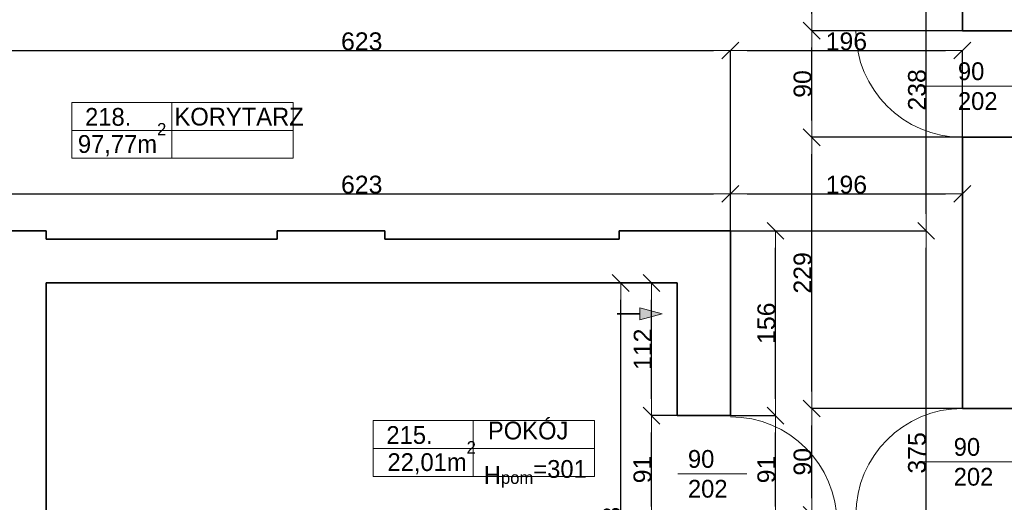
# Model space of a CAD drawing. Header units: metres. Extents: x 7506757 to 756746378, y 5735207 to 582114514.
# Tile 186 of 256: x 7544168 to 7552488, y 5893844 to 5897918. Entities that reach past the tile are written whole.
import ezdxf

# ---------------------------------------------------------------- set-up
doc = ezdxf.new("R2010")
doc.units = ezdxf.units.M
doc.header["$MEASUREMENT"] = 0
doc.header["$PDMODE"] = 2
doc.layers.get('0').update_dxf_attribs({"color": 250, "linetype": 'CONTINUOUS', "lineweight": 100, "plot": 0})
doc.layers.get('Defpoints').update_dxf_attribs({"linetype": 'CONTINUOUS'})
for name, color, linetype, lineweight in [('2D - Ogolne46', 7, 'CONTINUOUS', 18), ('ELEKTRYKA141', 7, 'CONTINUOUS', 0), ('M_OCIANA1', 7, 'CONTINUOUS', 13), ('M_OCIANA6', 5, 'CONTINUOUS', 35), ('M_OPISY141', 7, 'CONTINUOUS', 0), ('opis1', 7, 'CONTINUOUS', 13)]:
    doc.layers.add(name, color=color, linetype=linetype, lineweight=lineweight)
doc.layers.add('M_OCIANA', color=7, linetype='CONTINUOUS')
doc.layers.add('PWYMIAR', color=7, linetype='CONTINUOUS')
doc.styles.add('GENERATED_STYLE_1', font='arial.ttf')
doc.styles.add('GENERATED_STYLE_2', font='txt')
doc.dimstyles.new('GENERATED_STYLE__1', dxfattribs={"dimtxt": 150, "dimasz": 142.5, "dimexe": 0.18, "dimexo": 0, "dimgap": 0.09, "dimtad": 1, "dimdec": 0, "dimlfac": 0.1, "dimzin": 0, "dimdsep": 46, "dimtxsty": 'GENERATED_STYLE_1', "dimblk": 'ARROWHEAD_6', "dimblk1": 'ARROWHEAD_6', "dimblk2": 'ARROWHEAD_6', "dimcen": 0.09, "dimclrd": 251, "dimclre": 251, "dimclrt": 7, "dimazin": 0, "dimtfac": 1, "dimtdec": 4, "dimtmove": 0, "dimatfit": 3, "dimfxl": 0, "dimtolj": 1, "dimtzin": 0, "dimarcsym": 0})
doc.dimstyles.new('GENERATED_STYLE__2', dxfattribs={"dimtxt": 150, "dimasz": 142.5, "dimexe": 0.18, "dimexo": 0, "dimgap": 0.09, "dimtad": 1, "dimtih": 1, "dimtoh": 1, "dimdec": 0, "dimlfac": 0.1, "dimzin": 0, "dimdsep": 46, "dimtxsty": 'GENERATED_STYLE_1', "dimblk": 'ARROWHEAD_6', "dimblk1": 'ARROWHEAD_6', "dimblk2": 'ARROWHEAD_6', "dimcen": 0.09, "dimclrd": 251, "dimclre": 251, "dimclrt": 7, "dimazin": 0, "dimtfac": 1, "dimtdec": 4, "dimtmove": 0, "dimatfit": 3, "dimfxl": 0, "dimtolj": 1, "dimtzin": 0, "dimarcsym": 0})
doc.dimstyles.new('GENERATED_STYLE__4', dxfattribs={"dimtxt": 150, "dimasz": 142.5, "dimexe": 0.18, "dimexo": 0, "dimgap": 0.09, "dimtad": 1, "dimtih": 1, "dimtoh": 1, "dimdec": 0, "dimlfac": 0.1, "dimzin": 0, "dimdsep": 46, "dimtxsty": 'GENERATED_STYLE_1', "dimblk": 'ARROWHEAD_6', "dimblk1": 'ARROWHEAD_6', "dimblk2": 'ARROWHEAD_6', "dimcen": 0.09, "dimclrd": 251, "dimclre": 251, "dimclrt": 7, "dimazin": 0, "dimtfac": 1, "dimtdec": 4, "dimtmove": 2, "dimatfit": 3, "dimfxl": 0, "dimtolj": 1, "dimtzin": 0, "dimarcsym": 0})

# ---------------------------------------------------------------- blocks, each defined once
blk = doc.blocks.new('Linia_109', base_point=(608088.5, 344455.3))
at = {"layer": 'M_OCIANA1', "linetype": 'Continuous'}
blk.add_hatch(color=256, dxfattribs=at).paths.add_polyline_path([(608467.2, 344455.3), (608280.6, 344405.3), (608280.6, 344505.3)], flags=0)
for p, q in [((608467.2, 344455.3), (608280.6, 344505.3)), ((608280.6, 344405.3), (608280.6, 344505.3)), ((608467.2, 344455.3), (608280.6, 344405.3))]:
    blk.add_line(p, q, dxfattribs=at)
at = {"layer": 'M_OCIANA6', "linetype": 'Continuous'}
blk.add_line((608088.5, 344455.3), (608280.6, 344455.3), dxfattribs=at)
blk = doc.blocks.new('ARROWHEAD_6')
at = {"color": 0, "linetype": 'Continuous', "lineweight": 0}
for p, q in [((0, 0), (-1, 0)), ((-0.5, -0.5), (0.5, 0.5))]:
    blk.add_line(p, q, dxfattribs=at)
blk = doc.blocks.new('*D5196')
at = {"layer": 'Defpoints', "color": 0, "linetype": 'Continuous', "transparency": 16777216}
for p in [(7550173.4, 5897658.5), (7550173.4, 5896135.6), (7543943.4, 5896067.8)]:
    blk.add_point(p, dxfattribs=at)
at = {"layer": 'PWYMIAR', "color": 251, "linetype": 'Continuous', "lineweight": -2, "transparency": 16777216}
for p, q in [((7543943.4, 5896067.8), (7543943.4, 5897658.6)), ((7544085.9, 5897658.5), (7550030.9, 5897658.5)), ((7550173.4, 5896135.6), (7550173.4, 5897658.6))]:
    blk.add_line(p, q, dxfattribs=at)
at = {"layer": 'PWYMIAR', "color": 251, "linetype": 'Continuous', "lineweight": -2, "transparency": 16777216, "xscale": 142.5, "yscale": 142.5, "zscale": 142.5, "rotation": 180}
blk.add_blockref('ARROWHEAD_6', (7543943.4, 5897658.5), dxfattribs=at)
at = {"layer": 'PWYMIAR', "color": 251, "linetype": 'Continuous', "lineweight": -2, "transparency": 16777216, "xscale": 142.5, "yscale": 142.5, "zscale": 142.5}
blk.add_blockref('ARROWHEAD_6', (7550173.4, 5897658.5), dxfattribs=at)
at = {"layer": 'PWYMIAR', "color": 7, "linetype": 'Continuous', "lineweight": 13, "transparency": 16777216, "insert": (7547058.4, 5897735.2), "char_height": 150, "attachment_point": 5, "style": 'GENERATED_STYLE_1'}
blk.add_mtext('\\A1;623', dxfattribs=at)
blk = doc.blocks.new('*D5197')
at = {"layer": 'Defpoints', "color": 0, "linetype": 'Continuous', "transparency": 16777216}
for p in [(7552133.4, 5897658.5), (7550173.4, 5896135.6), (7552133.4, 5895997)]:
    blk.add_point(p, dxfattribs=at)
at = {"layer": 'PWYMIAR', "color": 251, "linetype": 'Continuous', "lineweight": -2, "transparency": 16777216}
for p, q in [((7550173.4, 5896135.6), (7550173.4, 5897658.6)), ((7550315.9, 5897658.5), (7551990.9, 5897658.5)), ((7552133.4, 5895997), (7552133.4, 5897658.6))]:
    blk.add_line(p, q, dxfattribs=at)
at = {"layer": 'PWYMIAR', "color": 251, "linetype": 'Continuous', "lineweight": -2, "transparency": 16777216, "xscale": 142.5, "yscale": 142.5, "zscale": 142.5, "rotation": 180}
blk.add_blockref('ARROWHEAD_6', (7550173.4, 5897658.5), dxfattribs=at)
at = {"layer": 'PWYMIAR', "color": 251, "linetype": 'Continuous', "lineweight": -2, "transparency": 16777216, "xscale": 142.5, "yscale": 142.5, "zscale": 142.5}
blk.add_blockref('ARROWHEAD_6', (7552133.4, 5897658.5), dxfattribs=at)
at = {"layer": 'PWYMIAR', "color": 7, "linetype": 'Continuous', "lineweight": 13, "transparency": 16777216, "insert": (7551153.4, 5897735.1), "char_height": 150, "attachment_point": 5, "style": 'GENERATED_STYLE_1'}
blk.add_mtext('\\A1;196', dxfattribs=at)
blk = doc.blocks.new('*D5199')
at = {"layer": 'Defpoints', "color": 0, "linetype": 'Continuous', "transparency": 16777216}
for p in [(7549507.2, 5894575.6), (7549723.4, 5894575.6), (7549723.4, 5893665.6)]:
    blk.add_point(p, dxfattribs=at)
at = {"layer": 'PWYMIAR', "color": 251, "linetype": 'Continuous', "lineweight": -2, "transparency": 16777216}
for p, q in [((7549723.4, 5894575.6), (7549507, 5894575.6)), ((7549507.2, 5893808.1), (7549507.2, 5894433.1)), ((7549723.4, 5893665.6), (7549507, 5893665.6))]:
    blk.add_line(p, q, dxfattribs=at)
at = {"layer": 'PWYMIAR', "color": 251, "linetype": 'Continuous', "lineweight": -2, "transparency": 16777216, "xscale": 142.5, "yscale": 142.5, "zscale": 142.5}
for p, rotation in [((7549507.2, 5894575.6), 90), ((7549507.2, 5893665.6), 270)]:
    blk.add_blockref('ARROWHEAD_6', p, dxfattribs=dict(at, rotation=rotation))
at = {"layer": 'PWYMIAR', "color": 7, "linetype": 'Continuous', "lineweight": 13, "transparency": 16777216, "insert": (7549430.5, 5894120.6), "char_height": 150, "attachment_point": 5, "rotation": 90, "style": 'GENERATED_STYLE_1'}
blk.add_mtext('\\A1;91', dxfattribs=at)
blk = doc.blocks.new('*D5200')
at = {"layer": 'Defpoints', "color": 0, "linetype": 'Continuous', "transparency": 16777216}
for p in [(7549507.2, 5895695.6), (7549723.4, 5895695.6), (7549723.4, 5894575.6)]:
    blk.add_point(p, dxfattribs=at)
at = {"layer": 'PWYMIAR', "color": 251, "linetype": 'Continuous', "lineweight": -2, "transparency": 16777216}
for p, q in [((7549723.4, 5895695.6), (7549507, 5895695.6)), ((7549507.2, 5894718.1), (7549507.2, 5895553.1)), ((7549723.4, 5894575.6), (7549507, 5894575.6))]:
    blk.add_line(p, q, dxfattribs=at)
at = {"layer": 'PWYMIAR', "color": 251, "linetype": 'Continuous', "lineweight": -2, "transparency": 16777216, "xscale": 142.5, "yscale": 142.5, "zscale": 142.5}
for p, rotation in [((7549507.2, 5895695.6), 90), ((7549507.2, 5894575.6), 270)]:
    blk.add_blockref('ARROWHEAD_6', p, dxfattribs=dict(at, rotation=rotation))
at = {"layer": 'PWYMIAR', "color": 7, "linetype": 'Continuous', "lineweight": 13, "transparency": 16777216, "insert": (7549431.8, 5895135.6), "char_height": 150, "attachment_point": 5, "rotation": 90, "style": 'GENERATED_STYLE_1'}
blk.add_mtext('\\A1;112', dxfattribs=at)
blk = doc.blocks.new('*D5201')
at = {"layer": 'Defpoints', "color": 0, "linetype": 'Continuous', "transparency": 16777216}
for p in [(7549246.3, 5895695.6), (7549723.4, 5895695.6), (7549723.4, 5891565.6)]:
    blk.add_point(p, dxfattribs=at)
at = {"layer": 'PWYMIAR', "color": 251, "linetype": 'Continuous', "lineweight": -2, "transparency": 16777216}
for p, q in [((7549723.4, 5895695.6), (7549246.1, 5895695.6)), ((7549246.3, 5891708.1), (7549246.3, 5895553.1)), ((7549723.4, 5891565.6), (7549246.1, 5891565.6))]:
    blk.add_line(p, q, dxfattribs=at)
at = {"layer": 'PWYMIAR', "color": 251, "linetype": 'Continuous', "lineweight": -2, "transparency": 16777216, "xscale": 142.5, "yscale": 142.5, "zscale": 142.5}
for p, rotation in [((7549246.3, 5895695.6), 90), ((7549246.3, 5891565.6), 270)]:
    blk.add_blockref('ARROWHEAD_6', p, dxfattribs=dict(at, rotation=rotation))
at = {"layer": 'PWYMIAR', "color": 7, "linetype": 'Continuous', "lineweight": 13, "transparency": 16777216, "insert": (7549169.5, 5893630.6), "char_height": 150, "attachment_point": 5, "rotation": 90, "style": 'GENERATED_STYLE_1'}
blk.add_mtext('\\A1;413', dxfattribs=at)
blk = doc.blocks.new('*D5218')
at = {"layer": 'Defpoints', "color": 0, "linetype": 'Continuous', "transparency": 16777216}
for p in [(7550173.4, 5896448.6), (7543943.4, 5896135.6), (7550173.4, 5896135.6)]:
    blk.add_point(p, dxfattribs=at)
at = {"layer": 'PWYMIAR', "color": 251, "linetype": 'Continuous', "lineweight": -2, "transparency": 16777216}
for p, q in [((7543943.4, 5896135.6), (7543943.4, 5896448.7)), ((7544085.9, 5896448.6), (7550030.9, 5896448.6)), ((7550173.4, 5896135.6), (7550173.4, 5896448.7))]:
    blk.add_line(p, q, dxfattribs=at)
at = {"layer": 'PWYMIAR', "color": 251, "linetype": 'Continuous', "lineweight": -2, "transparency": 16777216, "xscale": 142.5, "yscale": 142.5, "zscale": 142.5, "rotation": 180}
blk.add_blockref('ARROWHEAD_6', (7543943.4, 5896448.6), dxfattribs=at)
at = {"layer": 'PWYMIAR', "color": 251, "linetype": 'Continuous', "lineweight": -2, "transparency": 16777216, "xscale": 142.5, "yscale": 142.5, "zscale": 142.5}
blk.add_blockref('ARROWHEAD_6', (7550173.4, 5896448.6), dxfattribs=at)
at = {"layer": 'PWYMIAR', "color": 7, "linetype": 'Continuous', "lineweight": 13, "transparency": 16777216, "insert": (7547058.4, 5896525.3), "char_height": 150, "attachment_point": 5, "style": 'GENERATED_STYLE_1'}
blk.add_mtext('\\A1;623', dxfattribs=at)
blk = doc.blocks.new('*D5219')
at = {"layer": 'Defpoints', "color": 0, "linetype": 'Continuous', "transparency": 16777216}
for p in [(7552133.4, 5896448.6), (7550173.4, 5896135.6), (7552133.4, 5895780.6)]:
    blk.add_point(p, dxfattribs=at)
at = {"layer": 'PWYMIAR', "color": 251, "linetype": 'Continuous', "lineweight": -2, "transparency": 16777216}
for p, q in [((7550173.4, 5896135.6), (7550173.4, 5896448.7)), ((7550315.9, 5896448.6), (7551990.9, 5896448.6)), ((7552133.4, 5895780.6), (7552133.4, 5896448.7))]:
    blk.add_line(p, q, dxfattribs=at)
at = {"layer": 'PWYMIAR', "color": 251, "linetype": 'Continuous', "lineweight": -2, "transparency": 16777216, "xscale": 142.5, "yscale": 142.5, "zscale": 142.5, "rotation": 180}
blk.add_blockref('ARROWHEAD_6', (7550173.4, 5896448.6), dxfattribs=at)
at = {"layer": 'PWYMIAR', "color": 251, "linetype": 'Continuous', "lineweight": -2, "transparency": 16777216, "xscale": 142.5, "yscale": 142.5, "zscale": 142.5}
blk.add_blockref('ARROWHEAD_6', (7552133.4, 5896448.6), dxfattribs=at)
at = {"layer": 'PWYMIAR', "color": 7, "linetype": 'Continuous', "lineweight": 13, "transparency": 16777216, "insert": (7551153.4, 5896525.2), "char_height": 150, "attachment_point": 5, "style": 'GENERATED_STYLE_1'}
blk.add_mtext('\\A1;196', dxfattribs=at)
blk = doc.blocks.new('*D5247')
at = {"layer": 'Defpoints', "color": 0, "linetype": 'Continuous', "transparency": 16777216}
for p in [(7550860.1, 5894635.6), (7552133.4, 5894635.6), (7552133.4, 5893735.6)]:
    blk.add_point(p, dxfattribs=at)
at = {"layer": 'PWYMIAR', "color": 251, "linetype": 'Continuous', "lineweight": -2, "transparency": 16777216}
for p, q in [((7552133.4, 5894635.6), (7550860, 5894635.6)), ((7550860.1, 5893878.1), (7550860.1, 5894493.1)), ((7552133.4, 5893735.6), (7550860, 5893735.6))]:
    blk.add_line(p, q, dxfattribs=at)
at = {"layer": 'PWYMIAR', "color": 251, "linetype": 'Continuous', "lineweight": -2, "transparency": 16777216, "xscale": 142.5, "yscale": 142.5, "zscale": 142.5}
for p, rotation in [((7550860.1, 5894635.6), 90), ((7550860.1, 5893735.6), 270)]:
    blk.add_blockref('ARROWHEAD_6', p, dxfattribs=dict(at, rotation=rotation))
at = {"layer": 'PWYMIAR', "color": 7, "linetype": 'Continuous', "lineweight": 13, "transparency": 16777216, "insert": (7550783.5, 5894185.6), "char_height": 150, "attachment_point": 5, "rotation": 90, "style": 'GENERATED_STYLE_1'}
blk.add_mtext('\\A1;90', dxfattribs=at)
blk = doc.blocks.new('*D5248')
at = {"layer": 'Defpoints', "color": 0, "linetype": 'Continuous', "transparency": 16777216}
for p in [(7550860.1, 5896925.6), (7552133.4, 5896925.6), (7552133.4, 5894635.6)]:
    blk.add_point(p, dxfattribs=at)
at = {"layer": 'PWYMIAR', "color": 251, "linetype": 'Continuous', "lineweight": -2, "transparency": 16777216}
for p, q in [((7552133.4, 5896925.6), (7550860, 5896925.6)), ((7550860.1, 5894778.1), (7550860.1, 5896783.1)), ((7552133.4, 5894635.6), (7550860, 5894635.6))]:
    blk.add_line(p, q, dxfattribs=at)
at = {"layer": 'PWYMIAR', "color": 251, "linetype": 'Continuous', "lineweight": -2, "transparency": 16777216, "xscale": 142.5, "yscale": 142.5, "zscale": 142.5}
for p, rotation in [((7550860.1, 5896925.6), 90), ((7550860.1, 5894635.6), 270)]:
    blk.add_blockref('ARROWHEAD_6', p, dxfattribs=dict(at, rotation=rotation))
at = {"layer": 'PWYMIAR', "color": 7, "linetype": 'Continuous', "lineweight": 13, "transparency": 16777216, "insert": (7550783.5, 5895780.6), "char_height": 150, "attachment_point": 5, "rotation": 90, "style": 'GENERATED_STYLE_1'}
blk.add_mtext('\\A1;229', dxfattribs=at)
blk = doc.blocks.new('*D5249')
at = {"layer": 'Defpoints', "color": 0, "linetype": 'Continuous', "transparency": 16777216}
for p in [(7550860.1, 5897825.6), (7552133.4, 5897825.6), (7552133.4, 5896925.6)]:
    blk.add_point(p, dxfattribs=at)
at = {"layer": 'PWYMIAR', "color": 251, "linetype": 'Continuous', "lineweight": -2, "transparency": 16777216}
for p, q in [((7552133.4, 5897825.6), (7550860, 5897825.6)), ((7550860.1, 5897068.1), (7550860.1, 5897683.1)), ((7552133.4, 5896925.6), (7550860, 5896925.6))]:
    blk.add_line(p, q, dxfattribs=at)
at = {"layer": 'PWYMIAR', "color": 251, "linetype": 'Continuous', "lineweight": -2, "transparency": 16777216, "xscale": 142.5, "yscale": 142.5, "zscale": 142.5}
for p, rotation in [((7550860.1, 5897825.6), 90), ((7550860.1, 5896925.6), 270)]:
    blk.add_blockref('ARROWHEAD_6', p, dxfattribs=dict(at, rotation=rotation))
at = {"layer": 'PWYMIAR', "color": 7, "linetype": 'Continuous', "lineweight": 13, "transparency": 16777216, "insert": (7550783.5, 5897375.6), "char_height": 150, "attachment_point": 5, "rotation": 90, "style": 'GENERATED_STYLE_1'}
blk.add_mtext('\\A1;90', dxfattribs=at)
blk = doc.blocks.new('*D5250')
at = {"layer": 'Defpoints', "color": 0, "linetype": 'Continuous', "transparency": 16777216}
for p in [(7550860.1, 5898515.6), (7551573.4, 5898515.6), (7552133.4, 5897825.6)]:
    blk.add_point(p, dxfattribs=at)
at = {"layer": 'PWYMIAR', "color": 251, "linetype": 'Continuous', "lineweight": -2, "transparency": 16777216}
for p, q in [((7551573.4, 5898515.6), (7550860, 5898515.6)), ((7550860.1, 5897968.1), (7550860.1, 5898373.1)), ((7552133.4, 5897825.6), (7550860, 5897825.6))]:
    blk.add_line(p, q, dxfattribs=at)
at = {"layer": 'PWYMIAR', "color": 251, "linetype": 'Continuous', "lineweight": -2, "transparency": 16777216, "xscale": 142.5, "yscale": 142.5, "zscale": 142.5}
for p, rotation in [((7550860.1, 5898515.6), 90), ((7550860.1, 5897825.6), 270)]:
    blk.add_blockref('ARROWHEAD_6', p, dxfattribs=dict(at, rotation=rotation))
at = {"layer": 'PWYMIAR', "color": 7, "linetype": 'Continuous', "lineweight": 13, "transparency": 16777216, "insert": (7550783.5, 5898170.6), "char_height": 150, "attachment_point": 5, "rotation": 90, "style": 'GENERATED_STYLE_1'}
blk.add_mtext('\\A1;69', dxfattribs=at)
blk = doc.blocks.new('*D5265')
at = {"layer": 'Defpoints', "color": 0, "linetype": 'Continuous', "transparency": 16777216}
for p in [(7550173.4, 5894575.6), (7550554.4, 5894575.6), (7550173.4, 5893665.6)]:
    blk.add_point(p, dxfattribs=at)
at = {"layer": 'PWYMIAR', "color": 251, "linetype": 'Continuous', "lineweight": -2, "transparency": 16777216}
for p, q in [((7550173.4, 5894575.6), (7550554.6, 5894575.6)), ((7550554.4, 5893808.1), (7550554.4, 5894433.1)), ((7550173.4, 5893665.6), (7550554.6, 5893665.6))]:
    blk.add_line(p, q, dxfattribs=at)
at = {"layer": 'PWYMIAR', "color": 251, "linetype": 'Continuous', "lineweight": -2, "transparency": 16777216, "xscale": 142.5, "yscale": 142.5, "zscale": 142.5}
for p, rotation in [((7550554.4, 5894575.6), 90), ((7550554.4, 5893665.6), 270)]:
    blk.add_blockref('ARROWHEAD_6', p, dxfattribs=dict(at, rotation=rotation))
at = {"layer": 'PWYMIAR', "color": 7, "linetype": 'Continuous', "lineweight": 13, "transparency": 16777216, "insert": (7550477.7, 5894120.6), "char_height": 150, "attachment_point": 5, "rotation": 90, "style": 'GENERATED_STYLE_1'}
blk.add_mtext('\\A1;91', dxfattribs=at)
blk = doc.blocks.new('*D5266')
at = {"layer": 'Defpoints', "color": 0, "linetype": 'Continuous', "transparency": 16777216}
for p in [(7550173.4, 5896135.6), (7550554.4, 5896135.6), (7550173.4, 5894575.6)]:
    blk.add_point(p, dxfattribs=at)
at = {"layer": 'PWYMIAR', "color": 251, "linetype": 'Continuous', "lineweight": -2, "transparency": 16777216}
for p, q in [((7550173.4, 5896135.6), (7550554.6, 5896135.6)), ((7550554.4, 5894718.1), (7550554.4, 5895993.1)), ((7550173.4, 5894575.6), (7550554.6, 5894575.6))]:
    blk.add_line(p, q, dxfattribs=at)
at = {"layer": 'PWYMIAR', "color": 251, "linetype": 'Continuous', "lineweight": -2, "transparency": 16777216, "xscale": 142.5, "yscale": 142.5, "zscale": 142.5}
for p, rotation in [((7550554.4, 5896135.6), 90), ((7550554.4, 5894575.6), 270)]:
    blk.add_blockref('ARROWHEAD_6', p, dxfattribs=dict(at, rotation=rotation))
at = {"layer": 'PWYMIAR', "color": 7, "linetype": 'Continuous', "lineweight": 13, "transparency": 16777216, "insert": (7550477.7, 5895355.6), "char_height": 150, "attachment_point": 5, "rotation": 90, "style": 'GENERATED_STYLE_1'}
blk.add_mtext('\\A1;156', dxfattribs=at)
blk = doc.blocks.new('*D5267')
at = {"layer": 'Defpoints', "color": 0, "linetype": 'Continuous', "transparency": 16777216}
for p in [(7550173.4, 5896135.6), (7551827.2, 5896135.6), (7552133.4, 5892385.6)]:
    blk.add_point(p, dxfattribs=at)
at = {"layer": 'PWYMIAR', "color": 251, "linetype": 'Continuous', "lineweight": -2, "transparency": 16777216}
for p, q in [((7550173.4, 5896135.6), (7551827.4, 5896135.6)), ((7551827.2, 5892528.1), (7551827.2, 5895993.1)), ((7552133.4, 5892385.6), (7551827.1, 5892385.6))]:
    blk.add_line(p, q, dxfattribs=at)
at = {"layer": 'PWYMIAR', "color": 251, "linetype": 'Continuous', "lineweight": -2, "transparency": 16777216, "xscale": 142.5, "yscale": 142.5, "zscale": 142.5}
for p, rotation in [((7551827.2, 5896135.6), 90), ((7551827.2, 5892385.6), 270)]:
    blk.add_blockref('ARROWHEAD_6', p, dxfattribs=dict(at, rotation=rotation))
at = {"layer": 'PWYMIAR', "color": 7, "linetype": 'Continuous', "lineweight": 13, "transparency": 16777216, "insert": (7551750.5, 5894260.6), "char_height": 150, "attachment_point": 5, "rotation": 90, "style": 'GENERATED_STYLE_1'}
blk.add_mtext('\\A1;375', dxfattribs=at)
blk = doc.blocks.new('*D5268')
at = {"layer": 'Defpoints', "color": 0, "linetype": 'Continuous', "transparency": 16777216}
for p in [(7551827.2, 5898515.6), (7552133.4, 5898515.6), (7550173.4, 5896135.6)]:
    blk.add_point(p, dxfattribs=at)
at = {"layer": 'PWYMIAR', "color": 251, "linetype": 'Continuous', "lineweight": -2, "transparency": 16777216}
for p, q in [((7552133.4, 5898515.6), (7551827.1, 5898515.6)), ((7551827.2, 5896278.1), (7551827.2, 5898373.1)), ((7550173.4, 5896135.6), (7551827.4, 5896135.6))]:
    blk.add_line(p, q, dxfattribs=at)
at = {"layer": 'PWYMIAR', "color": 251, "linetype": 'Continuous', "lineweight": -2, "transparency": 16777216, "xscale": 142.5, "yscale": 142.5, "zscale": 142.5}
for p, rotation in [((7551827.2, 5898515.6), 90), ((7551827.2, 5896135.6), 270)]:
    blk.add_blockref('ARROWHEAD_6', p, dxfattribs=dict(at, rotation=rotation))
at = {"layer": 'PWYMIAR', "color": 7, "linetype": 'Continuous', "lineweight": 13, "transparency": 16777216, "insert": (7551750.5, 5897325.6), "char_height": 150, "attachment_point": 5, "rotation": 90, "style": 'GENERATED_STYLE_1'}
blk.add_mtext('\\A1;238', dxfattribs=at)

msp = doc.modelspace()

# ---------------------------------------------------------------- linework, layer by layer
at = {"layer": 'ELEKTRYKA141', "linetype": 'Continuous'}
msp.add_line((7552133.4, 5897825.6), (7551233.4, 5897825.6), dxfattribs=at)
for centre, start, end in [((7552133.4, 5897825.6), 180, 270), ((7552133.4, 5893735.6), 90, 180), ((7550173.4, 5893665.6), 0, 90)]:
    msp.add_arc(centre, 900, start, end, dxfattribs=at)
at = {"layer": 'M_OCIANA6', "linetype": 'Continuous'}
for p, q in [((7552133.4, 5898515.6), (7552133.4, 5897825.6)), ((7552563.4, 5897825.6), (7552133.4, 5897825.6)), ((7552563.4, 5896925.6), (7552133.4, 5896925.6)), ((7552133.4, 5896925.6), (7552133.4, 5894635.6)), ((7543943.4, 5896135.6), (7544393.4, 5896135.6)), ((7544393.4, 5896135.6), (7544393.4, 5896065.6)), ((7546343.4, 5896065.6), (7546343.4, 5896135.6)), ((7546343.4, 5896135.6), (7547253.4, 5896135.6)), ((7547253.4, 5896135.6), (7547253.4, 5896065.6)), ((7549233.4, 5896065.6), (7549233.4, 5896135.6)), ((7549233.4, 5896135.6), (7550173.4, 5896135.6)), ((7550173.4, 5894575.6), (7550173.4, 5896135.6)), ((7544393.4, 5896065.6), (7546343.4, 5896065.6)), ((7547253.4, 5896065.6), (7549233.4, 5896065.6)), ((7544393.4, 5891565.6), (7544393.4, 5895695.6)), ((7544393.4, 5895695.6), (7549723.4, 5895695.6)), ((7549723.4, 5894575.6), (7549723.4, 5895695.6)), ((7552133.4, 5894635.6), (7552563.4, 5894635.6)), ((7549723.4, 5894575.6), (7550173.4, 5894575.6))]:
    msp.add_line(p, q, dxfattribs=at)
at = {"layer": 'M_OPISY141', "linetype": 'Continuous'}
for p, q in [((7551769.6, 5897357.6), (7552707.6, 5897357.6)), ((7544608.3, 5897219.3), (7546479.4, 5897219.3)), ((7544608.3, 5896748.2), (7544608.3, 5897219.3)), ((7545452.9, 5897219.3), (7545452.9, 5896748.2)), ((7546479.4, 5897219.3), (7546479.4, 5896748.2)), ((7544608.3, 5896983.7), (7546479.4, 5896983.7)), ((7546479.4, 5896748.2), (7544608.3, 5896748.2)), ((7547154.4, 5894533.1), (7549025.5, 5894533.1)), ((7547154.4, 5894062), (7547154.4, 5894533.1)), ((7547999, 5894533.1), (7547999, 5894062)), ((7549025.5, 5894533.1), (7549025.5, 5894062)), ((7547154.4, 5894297.5), (7549025.5, 5894297.5)), ((7551772.4, 5894185.6), (7552710.4, 5894185.6)), ((7549025.5, 5894062), (7547154.4, 5894062)), ((7549728.2, 5894084.3), (7550311.3, 5894084.3))]:
    msp.add_line(p, q, dxfattribs=at)

# ---------------------------------------------------------------- block references
at = {"layer": 'M_OCIANA', "color": 5, "linetype": 'Continuous', "lineweight": 35}
msp.add_blockref('Linia_109', (7549217.1, 5895434.5), dxfattribs=at)

# ---------------------------------------------------------------- texts
at = {"layer": '2D - Ogolne46', "linetype": 'Continuous', "char_height": 150, "attachment_point": 7, "style": 'GENERATED_STYLE_2'}
for s, insert in [('{97,77m\\A1{\\H0.7x;\\S2^  ;}}', (7544660.1, 5896766.1)), ('{22,01m\\A1{\\H0.7x;\\S2^  ;}}', (7547275.9, 5894079.9))]:
    msp.add_mtext(s, dxfattribs=dict(at, insert=insert))
at = {"layer": 'opis1', "linetype": 'Continuous', "char_height": 150, "width": 563.056, "attachment_point": 1, "line_spacing_factor": 1.007581, "style": 'GENERATED_STYLE_2'}
for insert in [(7552095.9, 5897558.4), (7552060.4, 5894386.4), (7549814.6, 5894285)]:
    msp.add_mtext('{90\\P202}', dxfattribs=dict(at, insert=insert))
at = {"layer": 'opis1', "linetype": 'Continuous', "char_height": 150, "attachment_point": 1, "style": 'GENERATED_STYLE_2'}
for s, insert in [('{218.}', (7544720.9, 5897173)), ('{KORYTARZ}', (7545476.2, 5897174.9)), ('{POKÓJ}', (7548124.6, 5894524.8)), ('{215.}', (7547267, 5894486.8)), ('{H\\A1{\\H0.7x;\\S ^ pom;}=301}', (7548090, 5894251.2))]:
    msp.add_mtext(s, dxfattribs=dict(at, insert=insert))

# ---------------------------------------------------------------- dimensions: what is measured, and where the dimension line sits
at = {"layer": 'PWYMIAR', "color": 251, "linetype": 'Continuous', "lineweight": 13}
for base, p1, p2, picture, middle in [((7551827.2, 5898515.6), (7550173.4, 5896135.6), (7552133.4, 5898515.6), '*D5268', (7551750.5, 5897325.6)), ((7550860.1, 5898515.6), (7552133.4, 5897825.6), (7551573.4, 5898515.6), '*D5250', (7550783.5, 5898170.6)), ((7550860.1, 5897825.6), (7552133.4, 5896925.6), (7552133.4, 5897825.6), '*D5249', (7550783.5, 5897375.6)), ((7550860.1, 5896925.6), (7552133.4, 5894635.6), (7552133.4, 5896925.6), '*D5248', (7550783.5, 5895780.6)), ((7550554.4, 5896135.6), (7550173.4, 5894575.6), (7550173.4, 5896135.6), '*D5266', (7550477.7, 5895355.6)), ((7551827.2, 5896135.6), (7552133.4, 5892385.6), (7550173.4, 5896135.6), '*D5267', (7551750.5, 5894260.6)), ((7549246.3, 5895695.6), (7549723.4, 5891565.6), (7549723.4, 5895695.6), '*D5201', (7549169.5, 5893630.6)), ((7549507.2, 5895695.6), (7549723.4, 5894575.6), (7549723.4, 5895695.6), '*D5200', (7549431.8, 5895135.6)), ((7550860.1, 5894635.6), (7552133.4, 5893735.6), (7552133.4, 5894635.6), '*D5247', (7550783.5, 5894185.6)), ((7549507.2, 5894575.6), (7549723.4, 5893665.6), (7549723.4, 5894575.6), '*D5199', (7549430.5, 5894120.6)), ((7550554.4, 5894575.6), (7550173.4, 5893665.6), (7550173.4, 5894575.6), '*D5265', (7550477.7, 5894120.6))]:
    dim = msp.add_linear_dim(base=base, p1=p1, p2=p2, angle=90, dimstyle='GENERATED_STYLE__1', dxfattribs=at)
    dim.commit()
    dim.dimension.update_dxf_attribs({"geometry": picture, "text_midpoint": middle})
for base, p1, p2, dimstyle, picture, middle in [((7550173.4, 5897658.5), (7543943.4, 5896067.8), (7550173.4, 5896135.6), 'GENERATED_STYLE__2', '*D5196', (7547058.4, 5897735.2)), ((7552133.4, 5897658.5), (7550173.4, 5896135.6), (7552133.4, 5895997), 'GENERATED_STYLE__4', '*D5197', (7551153.4, 5897735.1)), ((7550173.4, 5896448.6), (7543943.4, 5896135.6), (7550173.4, 5896135.6), 'GENERATED_STYLE__2', '*D5218', (7547058.4, 5896525.3)), ((7552133.4, 5896448.6), (7550173.4, 5896135.6), (7552133.4, 5895780.6), 'GENERATED_STYLE__2', '*D5219', (7551153.4, 5896525.2))]:
    dim = msp.add_linear_dim(base=base, p1=p1, p2=p2, dimstyle=dimstyle, dxfattribs=at)
    dim.commit()
    dim.dimension.update_dxf_attribs({"geometry": picture, "text_midpoint": middle})

doc.saveas('drawing.dxf')
